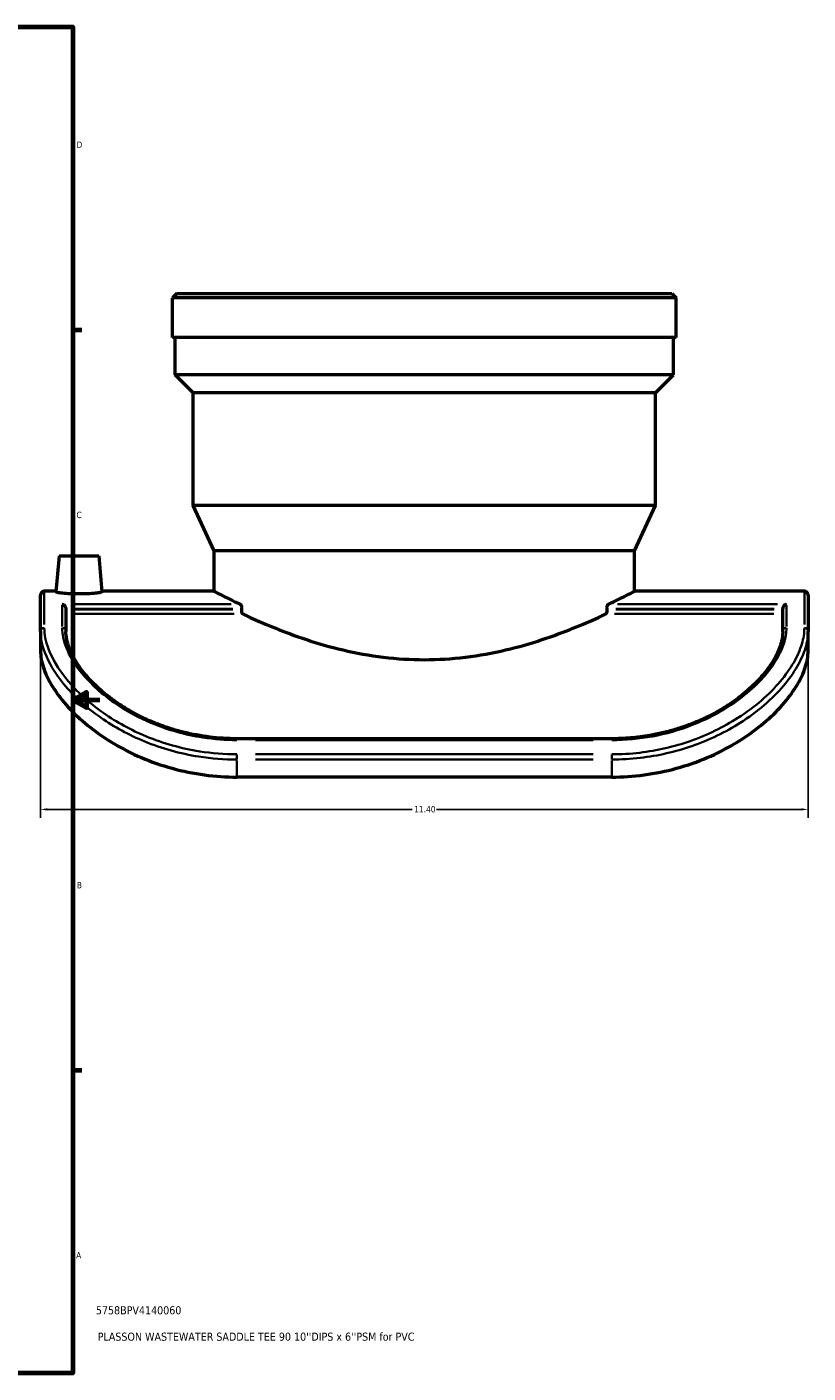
# Model space of a CAD drawing. Header units: inches. Extents: x -6.9 to 51.7, y -5.9 to 38.
# Tile 9 of 10: x 32.8 to 44.4, y 1 to 21. Entities that reach past the tile are written whole.
import ezdxf

# ---------------------------------------------------------------- set-up
doc = ezdxf.new("R2010")
doc.units = ezdxf.units.IN
doc.header["$MEASUREMENT"] = 0
for name, color, linetype, lineweight in [('Border (ANSI)', 7, 'Continuous', 70), ('Dimension (ANSI)', 7, 'Continuous', 25), ('Title (ANSI)', 7, 'Continuous', 50), ('Visible (ANSI)', 7, 'Continuous', 50), ('Visible Narrow (ANSI)', 7, 'Continuous', 35)]:
    doc.layers.add(name, color=color, linetype=linetype, lineweight=lineweight)
doc.styles.add('Note Text (ANSI)', font='tahoma.ttf')
doc.styles.add('Text Style29', font='tahoma.ttf')
doc.dimstyles.new('Default (ANSI)', dxfattribs={"dimtxt": 0.094488, "dimasz": 0.098425, "dimexe": 0.125, "dimexo": 0.0625, "dimgap": 0.031496, "dimtad": 0, "dimtih": 1, "dimtoh": 1, "dimrnd": 1e-08, "dimzin": 4, "dimdsep": 46, "dimtxsty": 'Note Text (ANSI)', "dimcen": 0.09, "dimdle": 0.393701, "dimclrd": 256, "dimclre": 256, "dimclrt": 5, "dimadec": 0, "dimazin": 1, "dimtfac": 1, "dimtofl": 0, "dimtmove": 0, "dimatfit": 3, "dimfxl": 1, "dimtolj": 1, "dimtzin": 4, "dimlwd": -1, "dimlwe": -1, "dimarcsym": 0})

# ---------------------------------------------------------------- blocks, each defined once
blk = doc.blocks.new('Borders Default Border')
at = {"layer": 'Border (ANSI)'}
for p, q in [((33.5, 16.5), (33.634, 16.5)), ((33.5, 5.5), (33.634, 5.5))]:
    blk.add_line(p, q, dxfattribs=at)
at = {"layer": 'Border (ANSI)', "flags": 128}
for points in [[(0.5, 1), (0.5, 21), (33.5, 21), (33.5, 1), (0.5, 1)], [(33.9, 11), (33.5, 11), (33.7, 11.115), (33.7, 10.885), (33.5, 11)]]:
    blk.add_lwpolyline(points, dxfattribs=at)
at = {"layer": 'Border (ANSI)', "color": 5, "true_color": 0x0000ff, "char_height": 0.0945, "attachment_point": 7, "style": 'Note Text (ANSI)'}
for s, insert in [('D', (33.553, 19.203)), ('C', (33.552, 13.701)), ('B', (33.558, 8.203)), ('A', (33.547, 2.703))]:
    blk.add_mtext(s, dxfattribs=dict(at, insert=insert))
blk = doc.blocks.new('Title Blocks ANSI - Large')
at = {"layer": 'Title (ANSI)', "color": 5, "true_color": 0x0000ff, "style": 'Text Style29'}
for tag, p in [('PART_NUMBER_001', (0.341, 0.873)), ('DESCRIPTION_001', (0.369, 0.481))]:
    blk.add_attdef(tag, p, '', height=0.12, dxfattribs=at)
blk = doc.blocks.new('*D11')
at = {"layer": 'Defpoints', "color": 0, "transparency": 16777216}
for p in [(33.02, 12.02), (44.42, 12.02), (44.42, 9.375)]:
    blk.add_point(p, dxfattribs=at)
at = {"layer": 'Dimension (ANSI)', "transparency": 16777216}
for p, q in [((33.02, 11.957), (33.02, 9.25)), ((44.42, 11.957), (44.42, 9.25)), ((33.118, 9.375), (38.537, 9.375)), ((44.322, 9.375), (38.903, 9.375))]:
    blk.add_line(p, q, dxfattribs=at)
for points in [[(33.118, 9.391), (33.118, 9.358), (33.02, 9.375)], [(44.322, 9.391), (44.322, 9.358), (44.42, 9.375)]]:
    blk.add_solid(points, dxfattribs=at)
at = {"layer": 'Dimension (ANSI)', "color": 5, "transparency": 16777216, "insert": (38.568, 9.424), "char_height": 0.0945, "attachment_point": 1, "style": 'Note Text (ANSI)'}
blk.add_mtext('\\A1;11.40', dxfattribs=at)

msp = doc.modelspace()

# ---------------------------------------------------------------- linework, layer by layer
at = {"layer": 'Visible (ANSI)'}
for p, q in [((35.043, 17.038), (34.98, 16.975)), ((35.043, 17.038), (42.397, 17.038)), ((42.397, 17.038), (42.46, 16.975)), ((34.98, 16.388), (34.98, 16.975)), ((42.46, 16.975), (34.98, 16.975)), ((42.46, 16.388), (42.46, 16.975)), ((42.46, 16.388), (34.98, 16.388)), ((35.017, 15.829), (35.017, 16.388)), ((42.423, 15.829), (42.423, 16.388)), ((42.423, 15.829), (35.017, 15.829)), ((35.284, 15.562), (35.017, 15.829)), ((42.156, 15.562), (42.423, 15.829)), ((42.156, 15.562), (35.284, 15.562)), ((35.284, 13.888), (35.284, 15.562)), ((42.156, 13.888), (42.156, 15.562)), ((42.156, 13.888), (35.284, 13.888)), ((35.597, 13.216), (35.284, 13.888)), ((41.843, 13.216), (42.156, 13.888)), ((41.843, 13.216), (35.597, 13.216)), ((35.597, 12.615), (35.597, 13.216)), ((41.843, 12.615), (41.843, 13.216)), ((33.295, 13.141), (33.248, 12.605)), ((33.295, 13.141), (33.885, 13.141)), ((33.885, 13.141), (33.932, 12.605)), ((33.249, 12.615), (33.075, 12.615)), ((35.597, 12.615), (33.931, 12.615)), ((44.365, 12.615), (41.843, 12.615)), ((33.02, 12.02), (33.02, 12.56)), ((44.42, 12.56), (44.42, 12.02)), ((33.396, 12.356), (33.396, 12.02)), ((44.044, 12.02), (44.044, 12.356)), ((33.02, 12.02), (33.02, 11.717)), ((44.42, 11.717), (44.42, 12.02)), ((41.504, 10.424), (35.936, 10.424)), ((41.504, 9.855), (35.936, 9.855))]:
    msp.add_line(p, q, dxfattribs=at)
for centre, start, end in [((33.075, 12.56), 90, 180), ((44.365, 12.56), 0, 90)]:
    msp.add_arc(centre, 0.0552, start, end, dxfattribs=at)
for start_param, end_param in [(1.05364, 1.054672), (5.228513, 5.229545)]:
    msp.add_ellipse((38.72, 6.594), major_axis=(0, 11.654), ratio=0.267949, start_param=start_param, end_param=end_param, dxfattribs=at)
for points, knots in [([(33.59, 12.575), (33.547, 12.575), (33.501, 12.576), (33.416, 12.58), (33.377, 12.583), (33.317, 12.589), (33.291, 12.593), (33.256, 12.599), (33.248, 12.603), (33.248, 12.605)], [0, 0, 0, 0, 0.329581, 0.329581, 0.659163, 0.659163, 0.988614, 0.988614, 1.318066, 1.318066, 1.318066, 1.318066]), ([(33.932, 12.605), (33.932, 12.603), (33.924, 12.599), (33.89, 12.593), (33.863, 12.589), (33.803, 12.583), (33.764, 12.58), (33.679, 12.576), (33.633, 12.575), (33.59, 12.575)], [3.932823, 3.932823, 3.932823, 3.932823, 4.261772, 4.261772, 4.590721, 4.590721, 4.920806, 4.920806, 5.25089, 5.25089, 5.25089, 5.25089]), ([(35.597, 12.615), (35.597, 12.615), (35.617, 12.605), (35.698, 12.563), (35.759, 12.532), (35.882, 12.472), (35.93, 12.449), (35.983, 12.424)], [12.217343, 12.217343, 12.217343, 12.217343, 13.742044, 13.742044, 15.266744, 15.266744, 16.080186, 16.080186, 16.080186, 16.080186]), ([(41.456, 12.424), (41.509, 12.449), (41.558, 12.472), (41.681, 12.532), (41.742, 12.563), (41.823, 12.605), (41.843, 12.615), (41.843, 12.615)], [32.789188, 32.789188, 32.789188, 32.789188, 33.60263, 33.60263, 35.12733, 35.12733, 36.65203, 36.65203, 36.65203, 36.65203]), ([(33.341, 12.424), (33.341, 12.424), (33.341, 12.424), (33.347, 12.422), (33.352, 12.42), (33.363, 12.414), (33.369, 12.41), (33.379, 12.4), (33.383, 12.394), (33.39, 12.383), (33.392, 12.377), (33.395, 12.367), (33.396, 12.362), (33.396, 12.357), (33.396, 12.357), (33.396, 12.356)], [-0.0007505, -0.0007505, -0.0007505, -0.0007505, 0, 0, 0.0625973, 0.0625973, 0.122244, 0.122244, 0.1831088, 0.1831088, 0.2287085, 0.2287085, 0.2684913, 0.2684913, 0.2689064, 0.2689064, 0.2689064, 0.2689064]), ([(35.983, 12.424), (35.985, 12.423), (35.986, 12.422), (35.992, 12.418), (35.995, 12.414), (36.001, 12.404), (36.003, 12.398), (36.006, 12.385), (36.007, 12.377), (36.007, 12.371), (36.007, 12.366), (36.006, 12.361), (36.006, 12.356)], [-0.1879526, -0.1879526, -0.1879526, -0.1879526, -0.165986, -0.165986, -0.1051341, -0.1051341, -0.052567, -0.052567, 0, 0, 0, 0.0358029, 0.0358029, 0.0358029, 0.0358029]), ([(41.434, 12.356), (41.434, 12.361), (41.433, 12.366), (41.433, 12.371), (41.433, 12.377), (41.434, 12.385), (41.437, 12.398), (41.439, 12.404), (41.445, 12.414), (41.448, 12.418), (41.454, 12.422), (41.455, 12.423), (41.456, 12.424)], [-0.0358029, -0.0358029, -0.0358029, -0.0358029, 0, 0, 0, 0.052567, 0.052567, 0.1051341, 0.1051341, 0.165986, 0.165986, 0.1879526, 0.1879526, 0.1879526, 0.1879526]), ([(44.099, 12.424), (44.099, 12.424), (44.099, 12.424), (44.093, 12.422), (44.088, 12.42), (44.077, 12.414), (44.071, 12.41), (44.061, 12.4), (44.057, 12.394), (44.05, 12.383), (44.048, 12.377), (44.045, 12.367), (44.044, 12.362), (44.044, 12.357), (44.044, 12.357), (44.044, 12.356)], [-0.6322652, -0.6322652, -0.6322652, -0.6322652, -0.6313471, -0.6313471, -0.5547674, -0.5547674, -0.4817976, -0.4817976, -0.4073374, -0.4073374, -0.3515521, -0.3515521, -0.3028831, -0.3028831, -0.3023752, -0.3023752, -0.3023752, -0.3023752]), ([(36.004, 12.346), (36.003, 12.341), (36.003, 12.336), (36.003, 12.325), (36.004, 12.317), (36.007, 12.304), (36.009, 12.298), (36.014, 12.288), (36.018, 12.284), (36.024, 12.28), (36.025, 12.279), (36.026, 12.278)], [0.4222187, 0.4222187, 0.4222187, 0.4222187, 0.4580153, 0.4580153, 0.5104645, 0.5104645, 0.5629136, 0.5629136, 0.6246199, 0.6246199, 0.6439182, 0.6439182, 0.6439182, 0.6439182]), ([(36.026, 12.278), (36.06, 12.262), (36.096, 12.245), (36.247, 12.176), (36.376, 12.12), (36.649, 12.01), (36.803, 11.952), (37.14, 11.841), (37.322, 11.788), (37.705, 11.698), (37.906, 11.661), (38.313, 11.612), (38.519, 11.599), (38.921, 11.599), (39.127, 11.612), (39.534, 11.661), (39.735, 11.698), (40.118, 11.788), (40.3, 11.841), (40.637, 11.952), (40.791, 12.01), (41.064, 12.12), (41.193, 12.176), (41.344, 12.245), (41.38, 12.262), (41.414, 12.278)], [16.309501, 16.309501, 16.309501, 16.309501, 16.808599, 16.808599, 18.334679, 18.334679, 19.866189, 19.866189, 21.3977, 21.3977, 22.92921, 22.92921, 24.46072, 24.46072, 25.992231, 25.992231, 27.523741, 27.523741, 29.055251, 29.055251, 30.586762, 30.586762, 32.112841, 32.112841, 32.61194, 32.61194, 32.61194, 32.61194]), ([(41.414, 12.278), (41.415, 12.279), (41.416, 12.28), (41.422, 12.284), (41.425, 12.288), (41.431, 12.298), (41.433, 12.304), (41.436, 12.317), (41.437, 12.325), (41.437, 12.336), (41.437, 12.341), (41.436, 12.346)], [0.2720776, 0.2720776, 0.2720776, 0.2720776, 0.2913759, 0.2913759, 0.3530822, 0.3530822, 0.4055313, 0.4055313, 0.4579805, 0.4579805, 0.4937771, 0.4937771, 0.4937771, 0.4937771]), ([(35.936, 10.424), (35.868, 10.424), (35.801, 10.426), (35.666, 10.435), (35.599, 10.441), (35.466, 10.457), (35.4, 10.468), (35.269, 10.492), (35.204, 10.506), (35.076, 10.538), (35.013, 10.556), (34.89, 10.595), (34.829, 10.616), (34.71, 10.662), (34.652, 10.686), (34.54, 10.737), (34.485, 10.764), (34.379, 10.821), (34.327, 10.85), (34.229, 10.91), (34.181, 10.941), (34.09, 11.004), (34.047, 11.037), (33.964, 11.102), (33.925, 11.135), (33.85, 11.203), (33.815, 11.236), (33.749, 11.304), (33.718, 11.339), (33.66, 11.407), (33.634, 11.441), (33.584, 11.509), (33.562, 11.543), (33.521, 11.61), (33.503, 11.643), (33.471, 11.708), (33.457, 11.739), (33.429, 11.816), (33.416, 11.86), (33.4, 11.943), (33.396, 11.983), (33.396, 12.02)], [0, 0, 0, 0, 0.523093, 0.523093, 1.046074, 1.046074, 1.568679, 1.568679, 2.090579, 2.090579, 2.611311, 2.611311, 3.130235, 3.130235, 3.646578, 3.646578, 4.159636, 4.159636, 4.66889, 4.66889, 5.1741, 5.1741, 5.67539, 5.67539, 6.173335, 6.173335, 6.66906, 6.66906, 7.164209, 7.164209, 7.660883, 7.660883, 8.161626, 8.161626, 8.669527, 8.669527, 9.168446, 9.168446, 9.916825, 9.916825, 10.665204, 10.665204, 10.665204, 10.665204]), ([(44.044, 12.02), (44.044, 11.994), (44.042, 11.966), (44.034, 11.908), (44.028, 11.878), (44.011, 11.816), (44, 11.784), (43.974, 11.718), (43.958, 11.684), (43.923, 11.616), (43.903, 11.582), (43.859, 11.514), (43.835, 11.479), (43.783, 11.411), (43.754, 11.376), (43.694, 11.308), (43.662, 11.274), (43.593, 11.206), (43.557, 11.172), (43.48, 11.106), (43.44, 11.073), (43.355, 11.008), (43.311, 10.976), (43.218, 10.914), (43.17, 10.884), (43.07, 10.825), (43.018, 10.797), (42.911, 10.742), (42.855, 10.716), (42.742, 10.667), (42.683, 10.643), (42.564, 10.6), (42.503, 10.58), (42.379, 10.542), (42.315, 10.525), (42.191, 10.496), (42.13, 10.484), (41.976, 10.457), (41.882, 10.445), (41.694, 10.429), (41.599, 10.424), (41.504, 10.424)], [0, 0, 0, 0, 0.533255, 0.533255, 1.066511, 1.066511, 1.599766, 1.599766, 2.130143, 2.130143, 2.645635, 2.645635, 3.151173, 3.151173, 3.650411, 3.650411, 4.146328, 4.146328, 4.64141, 4.64141, 5.137654, 5.137654, 5.636517, 5.636517, 6.138896, 6.138896, 6.645232, 6.645232, 7.155566, 7.155566, 7.669584, 7.669584, 8.186689, 8.186689, 8.706142, 8.706142, 9.195884, 9.195884, 9.930497, 9.930497, 10.66511, 10.66511, 10.66511, 10.66511]), ([(33.02, 11.717), (33.02, 11.691), (33.022, 11.665), (33.035, 11.559), (33.06, 11.474), (33.132, 11.308), (33.178, 11.223), (33.3, 11.045), (33.374, 10.952), (33.55, 10.767), (33.651, 10.676), (33.873, 10.502), (33.993, 10.42), (34.239, 10.275), (34.374, 10.206), (34.661, 10.083), (34.814, 10.029), (35.13, 9.942), (35.293, 9.909), (35.618, 9.865), (35.78, 9.855), (35.936, 9.855)], [19.896569, 19.896569, 19.896569, 19.896569, 20.388708, 20.388708, 21.772138, 21.772138, 22.986017, 22.986017, 24.199896, 24.199896, 25.413775, 25.413775, 26.627655, 26.627655, 27.817303, 27.817303, 29.006952, 29.006952, 30.1966, 30.1966, 31.386249, 31.386249, 31.386249, 31.386249]), ([(41.504, 9.855), (41.66, 9.855), (41.822, 9.865), (42.147, 9.909), (42.31, 9.942), (42.626, 10.029), (42.779, 10.083), (43.066, 10.206), (43.201, 10.275), (43.447, 10.42), (43.567, 10.502), (43.788, 10.676), (43.89, 10.767), (44.065, 10.952), (44.14, 11.045), (44.262, 11.223), (44.308, 11.308), (44.38, 11.474), (44.405, 11.559), (44.418, 11.665), (44.42, 11.691), (44.42, 11.717)], [31.386249, 31.386249, 31.386249, 31.386249, 32.575897, 32.575897, 33.765546, 33.765546, 34.955194, 34.955194, 36.144843, 36.144843, 37.358722, 37.358722, 38.572601, 38.572601, 39.78648, 39.78648, 41.000359, 41.000359, 42.38379, 42.38379, 42.875928, 42.875928, 42.875928, 42.875928])]:
    msp.add_open_spline(points, degree=3, knots=knots, dxfattribs=at)
at = {"layer": 'Visible Narrow (ANSI)'}
for p, q in [((33.075, 12.614), (33.075, 12.123)), ((44.365, 12.123), (44.365, 12.614)), ((33.341, 12.092), (33.341, 12.411)), ((35.851, 12.424), (33.473, 12.424)), ((43.967, 12.424), (41.589, 12.424)), ((44.099, 12.411), (44.099, 12.092)), ((33.526, 12.356), (35.875, 12.356)), ((35.874, 12.346), (33.526, 12.346)), ((33.527, 12.278), (35.895, 12.278)), ((41.545, 12.278), (43.913, 12.278)), ((41.565, 12.356), (43.914, 12.356)), ((43.914, 12.346), (41.566, 12.346)), ((35.936, 10.406), (35.936, 10.424)), ((36.214, 10.404), (41.226, 10.404)), ((41.504, 10.406), (41.504, 10.424)), ((35.936, 10.118), (35.936, 10.189)), ((35.936, 9.868), (35.936, 10.102)), ((41.226, 10.193), (36.214, 10.193)), ((36.214, 10.115), (41.226, 10.115)), ((41.504, 10.118), (41.504, 10.189)), ((41.504, 10.102), (41.504, 9.868))]:
    msp.add_line(p, q, dxfattribs=at)
for centre, major_axis, start_param, end_param in [((33.075, 12.02), (-0.0552, 0), 4.790929, 6.204645), ((33.341, 12.02), (0.0552, 0), 0.07854, 1.492257), ((44.099, 12.02), (-0.0552, 0), 4.790929, 6.204645), ((44.365, 12.02), (0.0552, 0), 0.07854, 1.492257)]:
    msp.add_ellipse(centre, major_axis=major_axis, ratio=0.909514, start_param=start_param, end_param=end_param, dxfattribs=at)
for points, knots in [([(33.02, 12.02), (33.02, 11.925), (33.04, 11.819), (33.138, 11.558), (33.231, 11.399), (33.505, 11.064), (33.694, 10.889), (34.112, 10.6), (34.33, 10.48), (34.819, 10.28), (35.091, 10.203), (35.558, 10.13), (35.747, 10.115), (35.936, 10.115)], [-11.728365, -11.728365, -11.728365, -11.728365, -10.04539, -10.04539, -7.896413, -7.896413, -5.552528, -5.552528, -3.553621, -3.553621, -1.413147, -1.413147, 0, 0, 0, 0]), ([(35.936, 10.193), (35.751, 10.193), (35.565, 10.208), (35.107, 10.28), (34.84, 10.356), (34.361, 10.554), (34.146, 10.672), (33.737, 10.958), (33.551, 11.131), (33.282, 11.461), (33.191, 11.618), (33.095, 11.873), (33.075, 11.978), (33.075, 12.07)], [0, 0, 0, 0, 1.413147, 1.413147, 3.553621, 3.553621, 5.552528, 5.552528, 7.896413, 7.896413, 10.04539, 10.04539, 11.728365, 11.728365, 11.728365, 11.728365]), ([(33.341, 12.07), (33.341, 11.98), (33.361, 11.878), (33.448, 11.663), (33.514, 11.55), (33.729, 11.273), (33.902, 11.108), (34.281, 10.844), (34.473, 10.738), (34.915, 10.555), (35.168, 10.483), (35.596, 10.417), (35.766, 10.404), (35.936, 10.404)], [-10.665204, -10.665204, -10.665204, -10.665204, -9.021713, -9.021713, -7.420261, -7.420261, -5.142252, -5.142252, -3.325101, -3.325101, -1.294954, -1.294954, 0, 0, 0, 0]), ([(44.365, 12.07), (44.365, 11.997), (44.353, 11.916), (44.3, 11.744), (44.261, 11.652), (44.153, 11.465), (44.086, 11.37), (43.926, 11.18), (43.832, 11.085), (43.621, 10.902), (43.504, 10.815), (43.165, 10.598), (42.926, 10.48), (42.431, 10.307), (42.178, 10.248), (41.782, 10.201), (41.643, 10.193), (41.504, 10.193)], [0, 0, 0, 0, 1.331819, 1.331819, 2.663639, 2.663639, 3.958476, 3.958476, 5.253314, 5.253314, 6.54021, 6.54021, 8.679585, 8.679585, 10.670148, 10.670148, 11.728314, 11.728314, 11.728314, 11.728314]), ([(41.504, 10.404), (41.707, 10.404), (41.911, 10.423), (42.31, 10.497), (42.505, 10.553), (42.97, 10.733), (43.224, 10.877), (43.541, 11.122), (43.638, 11.21), (43.804, 11.388), (43.873, 11.478), (43.987, 11.659), (44.03, 11.749), (44.086, 11.918), (44.099, 11.998), (44.099, 12.07)], [-10.66511, -10.66511, -10.66511, -10.66511, -9.1159, -9.1159, -7.537057, -7.537057, -5.131434, -5.131434, -3.882235, -3.882235, -2.633036, -2.633036, -1.316518, -1.316518, 0, 0, 0, 0]), ([(41.504, 10.115), (41.646, 10.115), (41.787, 10.124), (42.191, 10.171), (42.449, 10.231), (42.953, 10.406), (43.197, 10.525), (43.542, 10.744), (43.662, 10.833), (43.877, 11.018), (43.973, 11.114), (44.136, 11.307), (44.204, 11.404), (44.314, 11.594), (44.354, 11.687), (44.408, 11.863), (44.42, 11.945), (44.42, 12.02)], [-11.728314, -11.728314, -11.728314, -11.728314, -10.670148, -10.670148, -8.679585, -8.679585, -6.54021, -6.54021, -5.253314, -5.253314, -3.958476, -3.958476, -2.663639, -2.663639, -1.331819, -1.331819, 0, 0, 0, 0])]:
    msp.add_open_spline(points, degree=3, knots=knots, dxfattribs=at)

# ---------------------------------------------------------------- block references
msp.add_blockref('Borders Default Border', (0, 0))
msp.add_blockref('Title Blocks ANSI - Large', (33.5, 1)).add_auto_attribs({'PART_NUMBER_001': '5758BPV4140060', 'DESCRIPTION_001': "PLASSON WASTEWATER SADDLE TEE 90 10''DIPS x 6''PSM for PVC"})

# ---------------------------------------------------------------- dimensions: what is measured, and where the dimension line sits
at = {"layer": 'Dimension (ANSI)'}
dim = msp.add_linear_dim(base=(44.42, 9.375), p1=(33.02, 12.02), p2=(44.42, 12.02), angle=180, dimstyle='Default (ANSI)', override={"dimgap": 0.031496, "dimtih": 0, "dimtoh": 0, "dimdec": 2, "dimtol": 0, "dimlim": 0, "dimtp": 0, "dimtm": 0, "dimtdec": 2, "dimatfit": 1}, dxfattribs=at)
dim.commit()
dim.dimension.update_dxf_attribs({"geometry": '*D11', "text_midpoint": (38.72, 9.375), "dimtype": 160})

doc.saveas('drawing.dxf')
